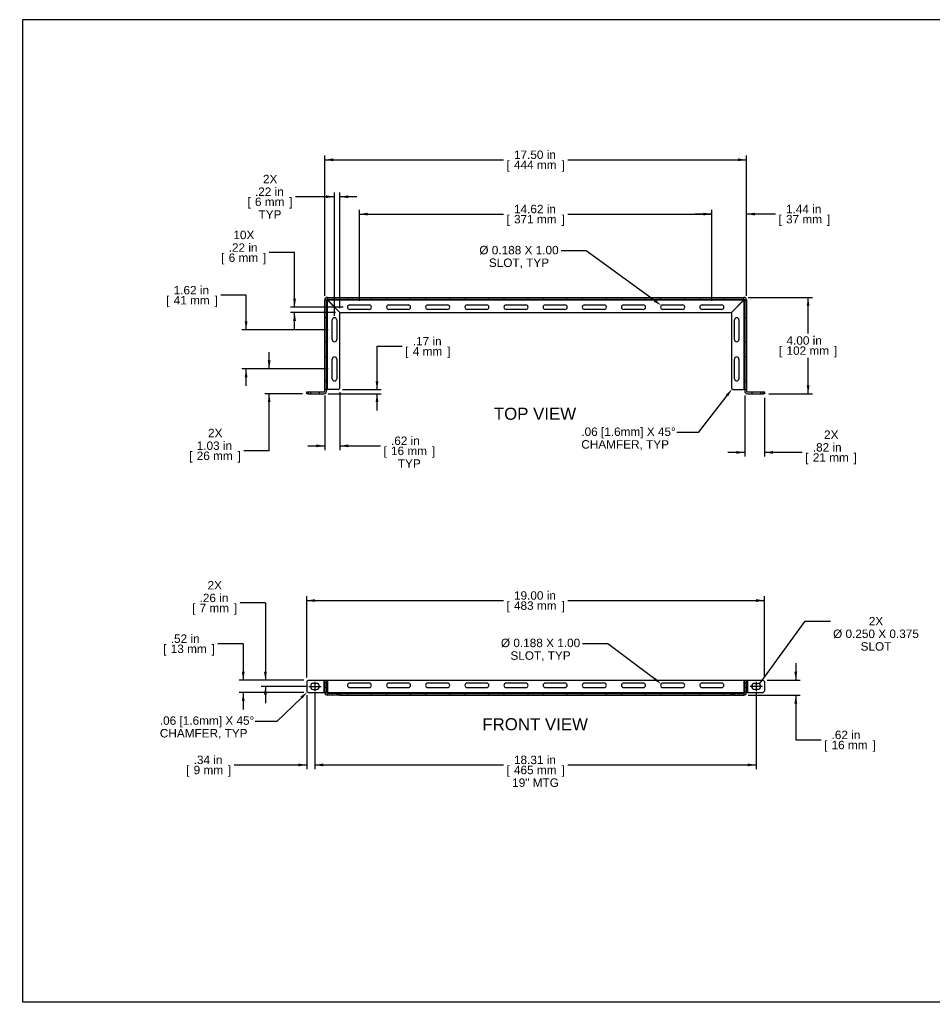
# Model space of a CAD drawing. Header units: inches. Extents: x 0 to 69.5, y 0 to 40.9.
# Tile 1 of 2: x 0 to 37.9, y 0 to 40.9. Entities that reach past the tile are written whole.
import ezdxf
from ezdxf import colors
from ezdxf.entities.mleader import LeaderData, LeaderLine
from ezdxf.enums import TextEntityAlignment as Align
from ezdxf.lldxf.tags import DXFTag
from ezdxf.math import Vec2, Vec3

# ---------------------------------------------------------------- set-up
doc = ezdxf.new("R2010")
doc.units = ezdxf.units.IN
doc.header["$MEASUREMENT"] = 0
doc.layers.add('COM57141-4', color=7, linetype='Continuous')
doc.layers.add('Default', color=7, linetype='Continuous')
doc.styles.add('SEACAD_Arial', font='arial.ttf')
tags = doc.linetypes.add('CENTER2', pattern=[1.125, 0.75, -0.125, 0.125, -0.125]).pattern_tags.tags
tags[10:11] = [DXFTag(74, 4), DXFTag(75, 0), DXFTag(340, '0'), DXFTag(46, 0.0), DXFTag(50, 0.0), DXFTag(44, 0.0), DXFTag(45, 0.0)]
tags[8:9] = [DXFTag(74, 4), DXFTag(75, 0), DXFTag(340, '0'), DXFTag(46, 0.0), DXFTag(50, 0.0), DXFTag(44, 0.0), DXFTag(45, 0.0)]
tags[6:7] = [DXFTag(74, 4), DXFTag(75, 0), DXFTag(340, '0'), DXFTag(46, 0.0), DXFTag(50, 0.0), DXFTag(44, 0.0), DXFTag(45, 0.0)]
tags[4:5] = [DXFTag(74, 4), DXFTag(75, 0), DXFTag(340, '0'), DXFTag(46, 0.0), DXFTag(50, 0.0), DXFTag(44, 0.0), DXFTag(45, 0.0)]
tags = doc.linetypes.add('HIDDEN2', pattern=[0.1875, 0.125, -0.0625]).pattern_tags.tags
tags[6:7] = [DXFTag(74, 4), DXFTag(75, 0), DXFTag(340, '0'), DXFTag(46, 0.0), DXFTag(50, 0.0), DXFTag(44, 0.0), DXFTag(45, 0.0)]
tags[4:5] = [DXFTag(74, 4), DXFTag(75, 0), DXFTag(340, '0'), DXFTag(46, 0.0), DXFTag(50, 0.0), DXFTag(44, 0.0), DXFTag(45, 0.0)]
doc.dimstyles.new('WEB', dxfattribs={"dimtxt": 0.35, "dimasz": 0.35, "dimexe": 0.175, "dimexo": 0.175, "dimgap": 0.0875, "dimtad": 0, "dimtih": 1, "dimtoh": 1, "dimzin": 4, "dimdsep": 46, "dimtxsty": 'SEACAD_Arial', "dimblk1": '_SE_FILLED', "dimblk2": '_SE_FILLED', "dimsah": 1, "dimcen": 0.175, "dimadec": 0, "dimazin": 0, "dimtfac": 0.8, "dimtdec": 0, "dimtofl": 0, "dimtmove": 0, "dimatfit": 3, "dimfxl": 1, "dimtolj": 1, "dimtzin": 4, "dimarcsym": 0})

# ---------------------------------------------------------------- blocks, each defined once
blk = doc.blocks.new('SEANNOT_GROUP1')
at = {"layer": 'Default', "color": 7, "linetype": 'CENTER2'}
blk.add_line((12.253, 13.394), (12.253, 13.006), dxfattribs=at)
blk = doc.blocks.new('SEANNOT_GROUP2')
at = {"layer": 'Default', "color": 7, "linetype": 'CENTER2'}
blk.add_line((11.996, 13.2), (12.509, 13.2), dxfattribs=at)
blk = doc.blocks.new('SEANNOT_GROUP3')
at = {"layer": 'Default', "color": 7, "linetype": 'CENTER2'}
blk.add_line((30.565, 13.394), (30.565, 13.006), dxfattribs=at)
blk = doc.blocks.new('SEANNOT_GROUP4')
at = {"layer": 'Default', "color": 7, "linetype": 'CENTER2'}
blk.add_line((30.822, 13.2), (30.309, 13.2), dxfattribs=at)
blk = doc.blocks.new('_SE_FILLED')
at = {"color": 0}
blk.add_line((0, 0), (-1, 0), dxfattribs=at)
blk.add_solid([(0, 0), (-1, -0.1665), (-1, 0.1665), (0, 0)], dxfattribs=at)
blk = doc.blocks.new('SE')
at = {"layer": 'COM57141-4', "color": 7, "linetype": 'Continuous'}
for p, q in [((12.659, 25.456), (12.659, 29.24)), ((12.731, 25.456), (12.731, 29.24)), ((12.731, 29.239), (12.766, 29.239)), ((12.766, 29.239), (12.767, 29.239)), ((12.767, 29.348), (30.051, 29.348)), ((12.767, 29.276), (30.051, 29.276)), ((12.767, 29.239), (13.284, 28.722)), ((12.767, 25.518), (12.767, 29.239)), ((12.768, 29.241), (12.768, 29.276)), ((12.768, 29.241), (12.768, 29.24)), ((12.768, 29.24), (30.05, 29.24)), ((13.285, 28.723), (12.768, 29.24)), ((13.69, 29.035), (14.503, 29.035)), ((15.315, 29.035), (16.128, 29.035)), ((16.94, 29.035), (17.753, 29.035)), ((18.565, 29.035), (19.378, 29.035)), ((20.19, 29.035), (21.003, 29.035)), ((21.815, 29.035), (22.628, 29.035)), ((23.44, 29.035), (24.253, 29.035)), ((25.065, 29.035), (25.878, 29.035)), ((26.69, 29.035), (27.503, 29.035)), ((28.315, 29.035), (29.128, 29.035)), ((30.05, 29.24), (29.533, 28.723)), ((29.534, 28.722), (30.051, 29.239)), ((30.05, 29.241), (30.05, 29.276)), ((30.05, 29.241), (30.05, 29.24)), ((30.052, 29.239), (30.051, 29.239)), ((30.051, 29.239), (30.051, 25.518)), ((30.087, 29.239), (30.052, 29.239)), ((30.087, 29.24), (30.087, 25.456)), ((30.159, 29.24), (30.159, 25.456)), ((13.284, 25.581), (13.284, 28.722)), ((13.285, 28.723), (29.533, 28.723)), ((14.503, 28.848), (13.69, 28.848)), ((16.128, 28.848), (15.315, 28.848)), ((17.753, 28.848), (16.94, 28.848)), ((19.378, 28.848), (18.565, 28.848)), ((21.003, 28.848), (20.19, 28.848)), ((22.628, 28.848), (21.815, 28.848)), ((24.253, 28.848), (23.44, 28.848)), ((25.878, 28.848), (25.065, 28.848)), ((27.503, 28.848), (26.69, 28.848)), ((29.128, 28.848), (28.315, 28.848)), ((29.534, 28.722), (29.534, 25.581)), ((12.971, 27.598), (12.971, 28.41)), ((13.159, 28.41), (13.159, 27.598)), ((29.659, 27.598), (29.659, 28.41)), ((29.846, 28.41), (29.846, 27.598)), ((12.971, 25.973), (12.971, 26.785)), ((13.159, 26.785), (13.159, 25.973)), ((29.659, 25.973), (29.659, 26.785)), ((29.846, 26.785), (29.846, 25.973)), ((11.909, 25.42), (11.971, 25.42)), ((11.909, 25.348), (11.909, 25.42)), ((11.971, 25.348), (11.909, 25.348)), ((11.971, 25.42), (12.623, 25.42)), ((11.971, 25.42), (11.971, 25.348)), ((11.971, 25.348), (12.623, 25.348)), ((12.731, 25.518), (12.767, 25.518)), ((13.221, 25.518), (12.767, 25.518)), ((13.221, 25.518), (13.284, 25.581)), ((29.534, 25.581), (29.596, 25.518)), ((29.596, 25.518), (30.051, 25.518)), ((30.087, 25.518), (30.051, 25.518)), ((30.195, 25.42), (30.846, 25.42)), ((30.195, 25.348), (30.846, 25.348)), ((30.846, 25.42), (30.909, 25.42)), ((30.846, 25.348), (30.846, 25.42)), ((30.909, 25.348), (30.846, 25.348)), ((30.909, 25.42), (30.909, 25.348))]:
    blk.add_line(p, q, dxfattribs=at)
at = {"layer": 'COM57141-4', "color": 7, "linetype": 'HIDDEN2'}
for p, q in [((12.731, 29.239), (12.659, 29.239)), ((12.763, 29.239), (12.767, 29.239)), ((12.766, 29.239), (12.767, 29.239)), ((12.768, 29.276), (12.768, 29.348)), ((12.768, 29.241), (12.768, 29.24)), ((12.768, 29.24), (12.768, 29.241)), ((13.596, 29.348), (13.596, 29.276)), ((14.596, 29.276), (14.596, 29.348)), ((15.221, 29.348), (15.221, 29.276)), ((16.221, 29.276), (16.221, 29.348)), ((16.846, 29.348), (16.846, 29.276)), ((17.846, 29.276), (17.846, 29.348)), ((18.471, 29.348), (18.471, 29.276)), ((19.471, 29.276), (19.471, 29.348)), ((20.096, 29.348), (20.096, 29.276)), ((21.096, 29.276), (21.096, 29.348)), ((21.721, 29.348), (21.721, 29.276)), ((22.721, 29.276), (22.721, 29.348)), ((23.346, 29.348), (23.346, 29.276)), ((24.346, 29.276), (24.346, 29.348)), ((24.971, 29.348), (24.971, 29.276)), ((25.971, 29.276), (25.971, 29.348)), ((26.596, 29.348), (26.596, 29.276)), ((27.596, 29.276), (27.596, 29.348)), ((28.221, 29.348), (28.221, 29.276)), ((29.221, 29.276), (29.221, 29.348)), ((30.05, 29.276), (30.05, 29.348)), ((30.05, 29.243), (30.05, 29.24)), ((30.05, 29.241), (30.05, 29.24)), ((30.052, 29.239), (30.051, 29.239)), ((30.051, 29.239), (30.052, 29.239)), ((30.087, 29.239), (30.159, 29.239)), ((12.731, 28.504), (12.659, 28.504)), ((30.159, 28.504), (30.087, 28.504)), ((12.659, 27.504), (12.731, 27.504)), ((30.087, 27.504), (30.159, 27.504)), ((12.731, 26.879), (12.659, 26.879)), ((30.159, 26.879), (30.087, 26.879)), ((12.659, 25.879), (12.731, 25.879)), ((30.087, 25.879), (30.159, 25.879)), ((12.065, 25.42), (12.065, 25.348)), ((12.44, 25.348), (12.44, 25.42)), ((12.731, 25.518), (12.659, 25.518)), ((30.087, 25.518), (30.159, 25.518)), ((30.378, 25.42), (30.378, 25.348)), ((30.753, 25.348), (30.753, 25.42))]:
    blk.add_line(p, q, dxfattribs=at)
at = {"layer": 'COM57141-4', "color": 7, "linetype": 'Continuous'}
for centre, radius, start, end in [((12.767, 29.24), 0.108, 90, 180), ((12.767, 29.24), 0.036, 90, 180), ((13.69, 28.942), 0.0938, 90, 270), ((14.503, 28.942), 0.0938, 270, 90), ((15.315, 28.942), 0.0938, 90, 270), ((16.128, 28.942), 0.0938, 270, 90), ((16.94, 28.942), 0.0937, 90, 270), ((17.753, 28.942), 0.0938, 270, 90), ((18.565, 28.942), 0.0937, 90, 270), ((19.378, 28.942), 0.0938, 270, 90), ((20.19, 28.942), 0.0938, 90, 270), ((21.003, 28.942), 0.0937, 270, 90), ((21.815, 28.942), 0.0938, 90, 270), ((22.628, 28.942), 0.0938, 270, 90), ((23.44, 28.942), 0.0938, 90, 270), ((24.253, 28.942), 0.0938, 270, 90), ((25.065, 28.942), 0.0938, 90, 270), ((25.878, 28.942), 0.0938, 270, 90), ((26.69, 28.942), 0.0938, 90, 270), ((27.503, 28.942), 0.0938, 270, 90), ((28.315, 28.942), 0.0938, 90, 270), ((29.128, 28.942), 0.0938, 270, 90), ((30.051, 29.24), 0.108, 0, 90), ((30.051, 29.24), 0.036, 0, 90), ((13.065, 28.41), 0.0938, 0, 180), ((29.753, 28.41), 0.0938, 0, 180), ((13.065, 27.598), 0.0938, 180, 0), ((29.753, 27.598), 0.0938, 180, 0), ((13.065, 26.785), 0.0938, 0, 180), ((29.753, 26.785), 0.0938, 0, 180), ((13.065, 25.973), 0.0938, 180, 0), ((29.753, 25.973), 0.0938, 180, 0), ((12.623, 25.456), 0.036, 270, 0), ((12.623, 25.456), 0.108, 270, 0), ((30.195, 25.456), 0.108, 180, 270), ((30.195, 25.456), 0.036, 180, 270)]:
    blk.add_arc(centre, radius, start, end, dxfattribs=at)
blk = doc.blocks.new('SE1')
at = {"layer": 'COM57141-4', "color": 7, "linetype": 'Continuous'}
for p, q in [((11.971, 13.458), (11.909, 13.396)), ((11.909, 13.396), (11.909, 13.004)), ((11.971, 13.458), (12.623, 13.458)), ((12.315, 13.325), (12.19, 13.325)), ((12.623, 13.458), (12.623, 12.941)), ((12.623, 13.458), (12.731, 13.458)), ((12.731, 13.458), (12.767, 13.458)), ((12.731, 13.458), (12.731, 12.941)), ((12.767, 13.458), (30.051, 13.458)), ((12.767, 13.458), (12.767, 12.941)), ((14.503, 13.333), (13.69, 13.333)), ((13.69, 13.146), (14.503, 13.146)), ((16.128, 13.333), (15.315, 13.333)), ((15.315, 13.146), (16.128, 13.146)), ((17.753, 13.333), (16.94, 13.333)), ((16.94, 13.146), (17.753, 13.146)), ((19.378, 13.333), (18.565, 13.333)), ((18.565, 13.146), (19.378, 13.146)), ((21.003, 13.333), (20.19, 13.333)), ((20.19, 13.146), (21.003, 13.146)), ((22.628, 13.333), (21.815, 13.333)), ((21.815, 13.146), (22.628, 13.146)), ((24.253, 13.333), (23.44, 13.333)), ((23.44, 13.146), (24.253, 13.146)), ((25.878, 13.333), (25.065, 13.333)), ((25.065, 13.146), (25.878, 13.146)), ((27.503, 13.333), (26.69, 13.333)), ((26.69, 13.146), (27.503, 13.146)), ((29.128, 13.333), (28.315, 13.333)), ((28.315, 13.146), (29.128, 13.146)), ((30.051, 13.458), (30.051, 12.941)), ((30.051, 13.458), (30.087, 13.458)), ((30.087, 13.458), (30.087, 12.941)), ((30.087, 13.458), (30.195, 13.458)), ((30.195, 13.458), (30.846, 13.458)), ((30.195, 13.458), (30.195, 12.941)), ((30.503, 13.325), (30.628, 13.325)), ((30.909, 13.396), (30.846, 13.458)), ((30.909, 13.396), (30.909, 13.004)), ((11.909, 13.004), (11.971, 12.941)), ((11.971, 12.941), (12.623, 12.941)), ((12.19, 13.075), (12.315, 13.075)), ((12.731, 12.941), (12.623, 12.941)), ((12.767, 12.941), (12.731, 12.941)), ((12.767, 12.941), (12.768, 12.941)), ((13.221, 12.905), (12.767, 12.905)), ((13.221, 12.833), (12.767, 12.833)), ((12.768, 12.906), (12.768, 12.941)), ((12.768, 12.941), (30.05, 12.941)), ((12.768, 12.906), (12.768, 12.905)), ((12.768, 12.906), (12.768, 12.905)), ((13.221, 12.833), (13.221, 12.905)), ((13.221, 12.905), (13.284, 12.905)), ((13.284, 12.833), (13.221, 12.833)), ((13.285, 12.905), (13.284, 12.905)), ((13.284, 12.905), (13.284, 12.833)), ((13.285, 12.833), (13.284, 12.833)), ((13.285, 12.905), (29.533, 12.905)), ((13.285, 12.833), (13.285, 12.905)), ((13.285, 12.833), (29.533, 12.833)), ((29.533, 12.833), (29.533, 12.905)), ((29.534, 12.905), (29.533, 12.905)), ((29.534, 12.833), (29.533, 12.833)), ((29.534, 12.833), (29.534, 12.905)), ((29.534, 12.905), (29.596, 12.905)), ((29.596, 12.833), (29.534, 12.833)), ((29.596, 12.905), (30.051, 12.905)), ((29.596, 12.905), (29.596, 12.833)), ((29.596, 12.833), (30.051, 12.833)), ((30.05, 12.941), (30.051, 12.941)), ((30.05, 12.906), (30.05, 12.941)), ((30.05, 12.906), (30.05, 12.905)), ((30.05, 12.906), (30.05, 12.905)), ((30.087, 12.941), (30.051, 12.941)), ((30.195, 12.941), (30.087, 12.941)), ((30.195, 12.941), (30.846, 12.941)), ((30.628, 13.075), (30.503, 13.075)), ((30.846, 12.941), (30.909, 13.004))]:
    blk.add_line(p, q, dxfattribs=at)
at = {"layer": 'COM57141-4', "color": 7, "linetype": 'HIDDEN2'}
for p, q in [((12.659, 13.458), (12.659, 12.941)), ((12.731, 13.333), (12.659, 13.333)), ((12.731, 13.146), (12.659, 13.146)), ((30.087, 13.333), (30.159, 13.333)), ((30.087, 13.146), (30.159, 13.146)), ((30.159, 13.458), (30.159, 12.941)), ((12.766, 12.906), (12.763, 12.834)), ((12.767, 12.905), (12.767, 12.833)), ((12.768, 12.905), (12.768, 12.834)), ((12.768, 12.905), (12.768, 12.833)), ((12.768, 12.834), (12.768, 12.833)), ((12.971, 12.905), (12.971, 12.833)), ((13.159, 12.905), (13.159, 12.833)), ((13.596, 12.905), (13.596, 12.833)), ((14.596, 12.833), (14.596, 12.905)), ((15.221, 12.905), (15.221, 12.833)), ((16.221, 12.833), (16.221, 12.905)), ((16.846, 12.905), (16.846, 12.833)), ((17.846, 12.833), (17.846, 12.905)), ((18.471, 12.905), (18.471, 12.833)), ((19.471, 12.833), (19.471, 12.905)), ((20.096, 12.905), (20.096, 12.833)), ((21.096, 12.833), (21.096, 12.905)), ((21.721, 12.905), (21.721, 12.833)), ((22.721, 12.833), (22.721, 12.905)), ((23.346, 12.905), (23.346, 12.833)), ((24.346, 12.833), (24.346, 12.905)), ((24.971, 12.905), (24.971, 12.833)), ((25.971, 12.833), (25.971, 12.905)), ((26.596, 12.905), (26.596, 12.833)), ((27.596, 12.833), (27.596, 12.905)), ((28.221, 12.905), (28.221, 12.833)), ((29.221, 12.833), (29.221, 12.905)), ((29.659, 12.905), (29.659, 12.833)), ((29.846, 12.905), (29.846, 12.833)), ((30.05, 12.905), (30.05, 12.834)), ((30.05, 12.905), (30.05, 12.833)), ((30.05, 12.834), (30.05, 12.833)), ((30.051, 12.905), (30.051, 12.833)), ((30.052, 12.906), (30.055, 12.834))]:
    blk.add_line(p, q, dxfattribs=at)
at = {"layer": 'COM57141-4', "color": 7, "linetype": 'Continuous'}
for centre, radius, start, end in [((12.19, 13.2), 0.125, 90, 270), ((12.315, 13.2), 0.125, 270, 90), ((13.69, 13.24), 0.0938, 90, 270), ((14.503, 13.24), 0.0937, 270, 90), ((15.315, 13.24), 0.0938, 90, 270), ((16.128, 13.24), 0.0937, 270, 90), ((16.94, 13.24), 0.0938, 90, 270), ((17.753, 13.24), 0.0937, 270, 90), ((18.565, 13.24), 0.0937, 90, 270), ((19.378, 13.24), 0.0938, 270, 90), ((20.19, 13.24), 0.0938, 90, 270), ((21.003, 13.24), 0.0938, 270, 90), ((21.815, 13.24), 0.0938, 90, 270), ((22.628, 13.24), 0.0937, 270, 90), ((23.44, 13.24), 0.0938, 90, 270), ((24.253, 13.24), 0.0937, 270, 90), ((25.065, 13.24), 0.0938, 90, 270), ((25.878, 13.24), 0.0937, 270, 90), ((26.69, 13.24), 0.0937, 90, 270), ((27.503, 13.24), 0.0938, 270, 90), ((28.315, 13.24), 0.0938, 90, 270), ((29.128, 13.24), 0.0938, 270, 90), ((30.503, 13.2), 0.125, 90, 270), ((30.628, 13.2), 0.125, 270, 90), ((12.767, 12.941), 0.108, 180, 270), ((12.767, 12.941), 0.036, 180, 270), ((30.051, 12.941), 0.036, 270, 0), ((30.051, 12.941), 0.108, 270, 360)]:
    blk.add_arc(centre, radius, start, end, dxfattribs=at)
blk = doc.blocks.new('DMBLK33')
at = {"layer": 'Default', "linetype": 'Continuous', "transparency": 16777216}
for points in [[(29.737, 22.854), (30.087, 22.912), (29.737, 22.97)], [(31.259, 22.854), (31.259, 22.97), (30.909, 22.912)]]:
    blk.add_hatch(color=7, dxfattribs=at).paths.add_polyline_path(points)
at = {"layer": 'Default', "color": 7, "linetype": 'Continuous', "transparency": 16777216}
for p, q in [((30.087, 25.281), (30.087, 22.737)), ((30.909, 25.173), (30.909, 22.737)), ((30.087, 22.912), (29.387, 22.912)), ((32.476, 22.912), (30.909, 22.912))]:
    blk.add_line(p, q, dxfattribs=at)
at = {"layer": 'Default', "color": 7, "linetype": 'Continuous', "transparency": 16777216, "style": 'SEACAD_Arial'}
for s, p in [('2X', (33.379, 23.822)), ('.82 in', (32.911, 23.297)), ('[', (32.599, 22.877)), (']', (34.607, 22.877)), ('21 mm', (32.911, 22.877))]:
    blk.add_text(s, height=0.35, dxfattribs=at).set_placement(p, align=Align.TOP_LEFT)
blk = doc.blocks.new('DMBLK35')
at = {"layer": 'Default', "linetype": 'Continuous', "transparency": 16777216}
for points in [[(32.264, 13.808), (32.147, 13.808), (32.206, 13.458)], [(32.264, 12.483), (32.206, 12.833), (32.147, 12.483)]]:
    blk.add_hatch(color=7, dxfattribs=at).paths.add_polyline_path(points)
at = {"layer": 'Default', "color": 7, "linetype": 'Continuous', "transparency": 16777216}
for p, q in [((32.206, 14.158), (32.206, 13.458)), ((31.021, 13.458), (32.381, 13.458)), ((30.226, 12.833), (32.381, 12.833)), ((32.206, 12.833), (32.206, 10.975)), ((32.206, 10.975), (33.256, 10.975))]:
    blk.add_line(p, q, dxfattribs=at)
at = {"layer": 'Default', "color": 7, "linetype": 'Continuous', "transparency": 16777216, "style": 'SEACAD_Arial'}
for s, p in [('.62 in', (33.69, 11.36)), ('[', (33.378, 10.94)), ('16 mm', (33.69, 10.94)), (']', (35.387, 10.94))]:
    blk.add_text(s, height=0.35, dxfattribs=at).set_placement(p, align=Align.TOP_LEFT)
blk = doc.blocks.new('DMBLK36')
at = {"layer": 'Default', "linetype": 'Continuous', "transparency": 16777216}
for points in [[(12.309, 23.126), (12.659, 23.185), (12.309, 23.243)], [(13.634, 23.126), (13.634, 23.243), (13.284, 23.185)]]:
    blk.add_hatch(color=7, dxfattribs=at).paths.add_polyline_path(points)
at = {"layer": 'Default', "color": 7, "linetype": 'Continuous', "transparency": 16777216}
for p, q in [((13.284, 25.406), (13.284, 23.01)), ((12.659, 25.281), (12.659, 23.01)), ((11.959, 23.185), (12.659, 23.185)), ((13.284, 23.185), (14.972, 23.185))]:
    blk.add_line(p, q, dxfattribs=at)
at = {"layer": 'Default', "color": 7, "linetype": 'Continuous', "transparency": 16777216, "style": 'SEACAD_Arial'}
for s, p in [('.62 in', (15.407, 23.57)), ('[', (15.095, 23.15)), ('16 mm', (15.407, 23.15)), (']', (17.104, 23.15)), ('TYP', (15.692, 22.625))]:
    blk.add_text(s, height=0.35, dxfattribs=at).set_placement(p, align=Align.TOP_LEFT)
blk = doc.blocks.new('DMBLK37')
at = {"layer": 'Default', "linetype": 'Continuous', "transparency": 16777216}
for points in [[(12.715, 33.584), (12.715, 33.467), (13.065, 33.525)], [(13.634, 33.584), (13.284, 33.525), (13.634, 33.467)]]:
    blk.add_hatch(color=7, dxfattribs=at).paths.add_polyline_path(points)
at = {"layer": 'Default', "color": 7, "linetype": 'Continuous', "transparency": 16777216}
for p, q in [((13.065, 33.525), (11.445, 33.525)), ((13.065, 28.585), (13.065, 33.7)), ((13.284, 28.897), (13.284, 33.7)), ((13.984, 33.525), (13.284, 33.525))]:
    blk.add_line(p, q, dxfattribs=at)
at = {"layer": 'Default', "color": 7, "linetype": 'Continuous', "transparency": 16777216, "style": 'SEACAD_Arial'}
for s, p in [('2X', (10.094, 34.435)), ('.22 in', (9.763, 33.91)), ('[', (9.451, 33.49)), (']', (11.186, 33.49)), ('6 mm', (9.763, 33.49)), ('TYP', (9.911, 32.965))]:
    blk.add_text(s, height=0.35, dxfattribs=at).set_placement(p, align=Align.TOP_LEFT)
blk = doc.blocks.new('DMBLK38')
at = {"layer": 'Default', "linetype": 'Continuous', "transparency": 16777216}
for points in [[(11.347, 29.292), (11.406, 28.942), (11.464, 29.292)], [(11.347, 28.373), (11.464, 28.373), (11.406, 28.723)]]:
    blk.add_hatch(color=7, dxfattribs=at).paths.add_polyline_path(points)
at = {"layer": 'Default', "color": 7, "linetype": 'Continuous', "transparency": 16777216}
for p, q in [((11.406, 31.206), (10.356, 31.206)), ((11.406, 28.942), (11.406, 31.206)), ((13.421, 28.942), (11.231, 28.942)), ((13.11, 28.723), (11.231, 28.723)), ((11.406, 28.023), (11.406, 28.723))]:
    blk.add_line(p, q, dxfattribs=at)
at = {"layer": 'Default', "color": 7, "linetype": 'Continuous', "transparency": 16777216, "style": 'SEACAD_Arial'}
for s, p in [('10X', (8.867, 32.116)), ('.22 in', (8.673, 31.591)), ('[', (8.361, 31.171)), ('6 mm', (8.673, 31.171)), (']', (10.096, 31.171))]:
    blk.add_text(s, height=0.35, dxfattribs=at).set_placement(p, align=Align.TOP_LEFT)
blk = doc.blocks.new('DMBLK39')
at = {"layer": 'Default', "linetype": 'Continuous', "transparency": 16777216}
for points in [[(10.138, 13.808), (10.196, 13.458), (10.255, 13.808)], [(10.138, 12.85), (10.255, 12.85), (10.196, 13.2)]]:
    blk.add_hatch(color=7, dxfattribs=at).paths.add_polyline_path(points)
at = {"layer": 'Default', "color": 7, "linetype": 'Continuous', "transparency": 16777216}
for p, q in [((10.196, 16.661), (9.146, 16.661)), ((10.196, 16.661), (10.196, 13.458)), ((11.796, 13.458), (10.021, 13.458)), ((11.89, 13.2), (10.021, 13.2)), ((10.196, 13.2), (10.196, 12.5))]:
    blk.add_line(p, q, dxfattribs=at)
at = {"layer": 'Default', "color": 7, "linetype": 'Continuous', "transparency": 16777216, "style": 'SEACAD_Arial'}
for s, p in [('2X', (7.795, 17.571)), ('.26 in', (7.464, 17.046)), ('[', (7.152, 16.626)), ('7 mm', (7.464, 16.626)), (']', (8.887, 16.626))]:
    blk.add_text(s, height=0.35, dxfattribs=at).set_placement(p, align=Align.TOP_LEFT)
blk = doc.blocks.new('DMBLK40')
at = {"layer": 'Default', "linetype": 'Continuous', "transparency": 16777216}
for points in [[(11.559, 9.88), (11.909, 9.938), (11.559, 9.997)], [(12.603, 9.88), (12.603, 9.997), (12.253, 9.938)]]:
    blk.add_hatch(color=7, dxfattribs=at).paths.add_polyline_path(points)
at = {"layer": 'Default', "color": 7, "linetype": 'Continuous', "transparency": 16777216}
for p, q in [((11.909, 12.829), (11.909, 9.763)), ((12.253, 12.917), (12.253, 9.763)), ((8.901, 9.938), (11.909, 9.938)), ((12.253, 9.938), (12.953, 9.938))]:
    blk.add_line(p, q, dxfattribs=at)
at = {"layer": 'Default', "color": 7, "linetype": 'Continuous', "transparency": 16777216, "style": 'SEACAD_Arial'}
for s, p in [('.34 in', (7.218, 10.323)), ('[', (6.906, 9.903)), ('9 mm', (7.218, 9.903)), (']', (8.641, 9.903))]:
    blk.add_text(s, height=0.35, dxfattribs=at).set_placement(p, align=Align.TOP_LEFT)
blk = doc.blocks.new('DMBLK41')
at = {"layer": 'Default', "linetype": 'Continuous', "transparency": 16777216}
for points in [[(12.603, 9.88), (12.603, 9.997), (12.253, 9.938)], [(30.215, 9.88), (30.565, 9.938), (30.215, 9.997)]]:
    blk.add_hatch(color=7, dxfattribs=at).paths.add_polyline_path(points)
at = {"layer": 'Default', "color": 7, "linetype": 'Continuous', "transparency": 16777216}
for p, q in [((12.253, 12.917), (12.253, 9.763)), ((30.565, 12.9), (30.565, 9.763)), ((12.253, 9.938), (20.077, 9.938)), ((22.741, 9.938), (30.565, 9.938))]:
    blk.add_line(p, q, dxfattribs=at)
at = {"layer": 'Default', "color": 7, "linetype": 'Continuous', "transparency": 16777216, "style": 'SEACAD_Arial'}
for s, p in [('18.31 in', (20.511, 10.323)), ('[', (20.199, 9.903)), ('465 mm', (20.511, 9.903)), (']', (22.482, 9.903)), ('19" MTG', (20.435, 9.378))]:
    blk.add_text(s, height=0.35, dxfattribs=at).set_placement(p, align=Align.TOP_LEFT)
blk = doc.blocks.new('DMBLK42')
at = {"layer": 'Default', "linetype": 'Continuous', "transparency": 16777216}
for points in [[(12.259, 16.82), (11.909, 16.762), (12.259, 16.703)], [(30.559, 16.82), (30.559, 16.703), (30.909, 16.762)]]:
    blk.add_hatch(color=7, dxfattribs=at).paths.add_polyline_path(points)
at = {"layer": 'Default', "color": 7, "linetype": 'Continuous', "transparency": 16777216}
for p, q in [((11.909, 13.571), (11.909, 16.937)), ((11.909, 16.762), (20.077, 16.762)), ((22.741, 16.762), (30.909, 16.762)), ((30.909, 13.571), (30.909, 16.937))]:
    blk.add_line(p, q, dxfattribs=at)
at = {"layer": 'Default', "color": 7, "linetype": 'Continuous', "transparency": 16777216, "style": 'SEACAD_Arial'}
for s, p in [('19.00 in', (20.511, 17.147)), ('[', (20.199, 16.727)), ('483 mm', (20.511, 16.727)), (']', (22.482, 16.727))]:
    blk.add_text(s, height=0.35, dxfattribs=at).set_placement(p, align=Align.TOP_LEFT)
blk = doc.blocks.new('DMBLK43')
at = {"layer": 'Default', "linetype": 'Continuous', "transparency": 16777216}
for points in [[(14.886, 25.868), (14.769, 25.868), (14.827, 25.518)], [(14.886, 24.998), (14.827, 25.348), (14.769, 24.998)]]:
    blk.add_hatch(color=7, dxfattribs=at).paths.add_polyline_path(points)
at = {"layer": 'Default', "color": 7, "linetype": 'Continuous', "transparency": 16777216}
for p, q in [((14.827, 27.319), (15.877, 27.319)), ((14.827, 25.518), (14.827, 27.319)), ((12.798, 25.348), (15.002, 25.348)), ((13.396, 25.518), (15.002, 25.518)), ((14.827, 24.648), (14.827, 25.348))]:
    blk.add_line(p, q, dxfattribs=at)
at = {"layer": 'Default', "color": 7, "linetype": 'Continuous', "transparency": 16777216, "style": 'SEACAD_Arial'}
for s, p in [('.17 in', (16.312, 27.704)), ('[', (16, 27.284)), ('4 mm', (16.312, 27.284)), (']', (17.735, 27.284))]:
    blk.add_text(s, height=0.35, dxfattribs=at).set_placement(p, align=Align.TOP_LEFT)
blk = doc.blocks.new('DMBLK44')
at = {"layer": 'Default', "linetype": 'Continuous', "transparency": 16777216}
for points in [[(10.294, 26.729), (10.352, 26.379), (10.41, 26.729)], [(10.294, 24.998), (10.41, 24.998), (10.352, 25.348)]]:
    blk.add_hatch(color=7, dxfattribs=at).paths.add_polyline_path(points)
at = {"layer": 'Default', "color": 7, "linetype": 'Continuous', "transparency": 16777216}
for p, q in [((10.352, 26.379), (10.352, 27.079)), ((12.796, 26.379), (10.177, 26.379)), ((11.734, 25.348), (10.177, 25.348)), ((10.352, 22.982), (10.352, 25.348)), ((10.352, 22.982), (9.302, 22.982))]:
    blk.add_line(p, q, dxfattribs=at)
at = {"layer": 'Default', "color": 7, "linetype": 'Continuous', "transparency": 16777216, "style": 'SEACAD_Arial'}
for s, p in [('2X', (7.814, 23.892)), ('1.03 in', (7.346, 23.367)), ('[', (7.034, 22.947)), ('26 mm', (7.346, 22.947)), (']', (9.042, 22.947))]:
    blk.add_text(s, height=0.35, dxfattribs=at).set_placement(p, align=Align.TOP_LEFT)
blk = doc.blocks.new('DMBLK45')
at = {"layer": 'Default', "linetype": 'Continuous', "transparency": 16777216}
for points in [[(28.371, 32.863), (28.371, 32.747), (28.721, 32.805)], [(30.509, 32.863), (30.159, 32.805), (30.509, 32.747)]]:
    blk.add_hatch(color=7, dxfattribs=at).paths.add_polyline_path(points)
at = {"layer": 'Default', "color": 7, "linetype": 'Continuous', "transparency": 16777216}
for p, q in [((28.721, 32.805), (28.021, 32.805)), ((28.721, 29.21), (28.721, 32.98)), ((30.159, 29.415), (30.159, 32.98)), ((31.364, 32.805), (30.159, 32.805))]:
    blk.add_line(p, q, dxfattribs=at)
at = {"layer": 'Default', "color": 7, "linetype": 'Continuous', "transparency": 16777216, "style": 'SEACAD_Arial'}
for s, p in [('1.44 in', (31.799, 33.19)), ('[', (31.487, 32.77)), ('37 mm', (31.799, 32.77)), (']', (33.495, 32.77))]:
    blk.add_text(s, height=0.35, dxfattribs=at).set_placement(p, align=Align.TOP_LEFT)
blk = doc.blocks.new('DMBLK46')
at = {"layer": 'Default', "linetype": 'Continuous', "transparency": 16777216}
for points in [[(14.446, 32.863), (14.096, 32.805), (14.446, 32.747)], [(28.371, 32.863), (28.371, 32.747), (28.721, 32.805)]]:
    blk.add_hatch(color=7, dxfattribs=at).paths.add_polyline_path(points)
at = {"layer": 'Default', "color": 7, "linetype": 'Continuous', "transparency": 16777216}
for p, q in [((14.096, 29.21), (14.096, 32.98)), ((14.096, 32.805), (20.077, 32.805)), ((22.741, 32.805), (28.721, 32.805)), ((28.721, 29.21), (28.721, 32.98))]:
    blk.add_line(p, q, dxfattribs=at)
at = {"layer": 'Default', "color": 7, "linetype": 'Continuous', "transparency": 16777216, "style": 'SEACAD_Arial'}
for s, p in [('14.62 in', (20.511, 33.19)), ('[', (20.199, 32.77)), ('371 mm', (20.511, 32.77)), (']', (22.482, 32.77))]:
    blk.add_text(s, height=0.35, dxfattribs=at).set_placement(p, align=Align.TOP_LEFT)
blk = doc.blocks.new('DMBLK50')
at = {"layer": 'Default', "linetype": 'Continuous', "transparency": 16777216}
for points in [[(13.009, 35.118), (12.659, 35.06), (13.009, 35.002)], [(29.809, 35.118), (29.809, 35.002), (30.159, 35.06)]]:
    blk.add_hatch(color=7, dxfattribs=at).paths.add_polyline_path(points)
at = {"layer": 'Default', "color": 7, "linetype": 'Continuous', "transparency": 16777216}
for p, q in [((12.659, 29.415), (12.659, 35.235)), ((30.159, 29.415), (30.159, 35.235)), ((12.659, 35.06), (20.077, 35.06)), ((22.741, 35.06), (30.159, 35.06))]:
    blk.add_line(p, q, dxfattribs=at)
at = {"layer": 'Default', "color": 7, "linetype": 'Continuous', "transparency": 16777216, "style": 'SEACAD_Arial'}
for s, p in [('17.50 in', (20.511, 35.445)), ('[', (20.199, 35.025)), ('444 mm', (20.511, 35.025)), (']', (22.482, 35.025))]:
    blk.add_text(s, height=0.35, dxfattribs=at).set_placement(p, align=Align.TOP_LEFT)
blk = doc.blocks.new('DMBLK51')
at = {"layer": 'Default', "linetype": 'Continuous', "transparency": 16777216}
for points in [[(32.776, 28.998), (32.718, 29.348), (32.659, 28.998)], [(32.776, 25.698), (32.659, 25.698), (32.718, 25.348)]]:
    blk.add_hatch(color=7, dxfattribs=at).paths.add_polyline_path(points)
at = {"layer": 'Default', "color": 7, "linetype": 'Continuous', "transparency": 16777216}
for p, q in [((30.226, 29.348), (32.893, 29.348)), ((32.718, 27.855), (32.718, 29.348)), ((32.718, 25.348), (32.718, 26.84)), ((31.084, 25.348), (32.893, 25.348))]:
    blk.add_line(p, q, dxfattribs=at)
at = {"layer": 'Default', "color": 7, "linetype": 'Continuous', "transparency": 16777216, "style": 'SEACAD_Arial'}
for s, p in [('4.00 in', (31.82, 27.733)), ('[', (31.508, 27.313)), ('102 mm', (31.82, 27.313)), (']', (33.79, 27.313))]:
    blk.add_text(s, height=0.35, dxfattribs=at).set_placement(p, align=Align.TOP_LEFT)
blk = doc.blocks.new('DMBLK52')
at = {"layer": 'Default', "linetype": 'Continuous', "transparency": 16777216}
for points in [[(9.337, 28.354), (9.395, 28.004), (9.453, 28.354)], [(9.337, 26.029), (9.453, 26.029), (9.395, 26.379)]]:
    blk.add_hatch(color=7, dxfattribs=at).paths.add_polyline_path(points)
at = {"layer": 'Default', "color": 7, "linetype": 'Continuous', "transparency": 16777216}
for p, q in [((9.395, 29.438), (8.345, 29.438)), ((9.395, 28.004), (9.395, 29.438)), ((12.796, 28.004), (9.22, 28.004)), ((12.796, 26.379), (9.22, 26.379)), ((9.395, 25.679), (9.395, 26.379))]:
    blk.add_line(p, q, dxfattribs=at)
at = {"layer": 'Default', "color": 7, "linetype": 'Continuous', "transparency": 16777216, "style": 'SEACAD_Arial'}
for s, p in [('1.62 in', (6.389, 29.823)), ('[', (6.077, 29.403)), (']', (8.086, 29.403)), ('41 mm', (6.389, 29.403))]:
    blk.add_text(s, height=0.35, dxfattribs=at).set_placement(p, align=Align.TOP_LEFT)
blk = doc.blocks.new('DMBLK53')
at = {"layer": 'Default', "linetype": 'Continuous', "transparency": 16777216}
for points in [[(9.217, 13.808), (9.276, 13.458), (9.334, 13.808)], [(9.217, 12.591), (9.334, 12.591), (9.276, 12.941)]]:
    blk.add_hatch(color=7, dxfattribs=at).paths.add_polyline_path(points)
at = {"layer": 'Default', "color": 7, "linetype": 'Continuous', "transparency": 16777216}
for p, q in [((9.276, 14.969), (8.226, 14.969)), ((9.276, 14.969), (9.276, 13.458)), ((11.796, 13.458), (9.101, 13.458)), ((11.796, 12.941), (9.101, 12.941)), ((9.276, 12.941), (9.276, 12.241))]:
    blk.add_line(p, q, dxfattribs=at)
at = {"layer": 'Default', "color": 7, "linetype": 'Continuous', "transparency": 16777216, "style": 'SEACAD_Arial'}
for s, p in [('.52 in', (6.269, 15.354)), ('[', (5.957, 14.934)), ('13 mm', (6.269, 14.934)), (']', (7.966, 14.934))]:
    blk.add_text(s, height=0.35, dxfattribs=at).set_placement(p, align=Align.TOP_LEFT)
blk = doc.blocks.new('_DOT')
at = {"color": 0}
blk.add_line((0, 0), (-1, 0), dxfattribs=at)
at = {"color": 0, "const_width": 0.333}
blk.add_lwpolyline([(-0.1665, 0, 1), (0.1665, 0, 1)], format="xyb", close=True, dxfattribs=at)

msp = doc.modelspace()

# ---------------------------------------------------------------- linework, layer by layer
at = {"layer": 'Default', "color": 7, "linetype": 'Continuous'}
for p, q in [((69.55, 40.876), (0.113, 40.876)), ((0.113, 40.876), (0.113, 0.097)), ((0.113, 0.097), (69.55, 0.097))]:
    msp.add_line(p, q, dxfattribs=at)

# ---------------------------------------------------------------- block references
at = {"layer": 'Default'}
for name in ['SE', 'SE1', 'SEANNOT_GROUP2', 'SEANNOT_GROUP1', 'SEANNOT_GROUP4', 'SEANNOT_GROUP3']:
    msp.add_blockref(name, (0, 0), dxfattribs=at)

# ---------------------------------------------------------------- texts
at = {"layer": 'Default', "color": 7, "linetype": 'Continuous', "style": 'SEACAD_Arial'}
for s, p in [('TOP VIEW', (19.675, 24.768)), ('FRONT VIEW', (19.197, 11.878))]:
    msp.add_text(s, height=0.5, dxfattribs=at).set_placement(p, align=Align.TOP_LEFT)

# ---------------------------------------------------------------- dimensions: what is measured, and where the dimension line sits
at = {"layer": 'Default', "color": 7, "linetype": 'Continuous'}
for base, p1, p2, angle, text, override, picture, middle, dimtype in [((12.659, 35.06), (12.659, 29.24), (30.159, 29.24), 0, '\\A1;<>', {"dimpost": '\\X'}, 'DMBLK50', (21.409, 35.06), 161), ((14.096423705, 32.804879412), (14.096423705, 29.035257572), (28.721423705, 29.035257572), 0, '\\A1;<>', {"dimpost": '\\X'}, 'DMBLK46', (21.408923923, 32.804879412), 161), ((11.406, 28.942), (13.285, 28.723), (13.596, 28.942), 90, '\\A1;10X\\P<>', {"dimpost": '\\X', "dimtmove": 1}, 'DMBLK38', (10.356, 31.206), 160), ((9.394981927, 26.379007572), (12.971423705, 26.379007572), (12.971423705, 28.004007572), 90, '\\A1;<>', {"dimpost": '\\X', "dimtmove": 1}, 'DMBLK52', (8.344981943, 29.437622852), 161), ((32.718, 29.348), (30.909, 25.348), (30.051, 29.348), 90, '\\A1;<>', {"dimpost": '\\X'}, 'DMBLK51', (32.718, 27.348), 160), ((14.827, 25.518), (12.623, 25.348), (13.221, 25.518), 90, '\\A1;<>', {"dimpost": '\\X', "dimtmove": 1}, 'DMBLK43', (15.877, 27.319), 160), ((10.352, 26.379), (11.909, 25.348), (12.971, 26.379), 90, '\\A1;2X\\P<>', {"dimpost": '\\X', "dimtmove": 1}, 'DMBLK44', (9.302, 22.982), 160), ((10.196, 13.2), (11.971, 13.458), (12.065, 13.2), 90, '\\A1;2X\\P<>', {"dimpost": '\\X', "dimtmove": 1}, 'DMBLK39', (9.146, 16.661), 160), ((11.909, 16.762), (11.909, 13.396), (30.909, 13.396), 0, '\\A1;<>', {"dimpost": '\\X'}, 'DMBLK42', (21.409, 16.762), 161), ((9.276, 13.458), (11.971, 13.458), (11.971, 12.941), 270, '\\A1;<>', {"dimpost": '\\X', "dimtmove": 1}, 'DMBLK53', (8.226, 14.969), 161), ((32.205786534, 12.833481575), (30.846423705, 13.458481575), (30.050923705, 12.833481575), 90, '\\A1;<>', {"dimpost": '\\X', "dimtmove": 1}, 'DMBLK35', (33.255786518, 10.975285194), 160), ((12.253, 9.938), (12.253, 13.092), (30.565, 13.075), 359.9476, '\\A1;<>\\P19" MTG', {"dimpost": '\\X'}, 'DMBLK41', (21.409, 9.938), 161)]:
    dim = msp.add_linear_dim(base=base, p1=p1, p2=p2, angle=angle, text=text, dimstyle='WEB', override=override, dxfattribs=at)
    dim.commit()
    dim.dimension.update_dxf_attribs({"geometry": picture, "text_midpoint": middle, "dimtype": dimtype})
for base, p1, p2, text, picture, middle in [((13.065, 33.525), (13.284, 28.722), (13.065, 28.41), '\\A1;2X\\P<>\\PTYP', 'DMBLK37', (11.445, 33.525)), ((28.721, 32.805), (30.159, 29.24), (28.721, 29.035), '\\A1;<>', 'DMBLK45', (31.364, 32.805)), ((13.283923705, 23.184575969), (12.658923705, 25.455757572), (13.283923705, 25.580757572), '\\A1;<>\\PTYP', 'DMBLK36', (14.972393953, 23.184575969)), ((30.087, 22.912), (30.909, 25.348), (30.087, 25.456), '\\A1;2X\\P<>', 'DMBLK33', (32.476, 22.912)), ((12.253, 9.938), (11.909, 13.004), (12.253, 13.092), '\\A1;<>', 'DMBLK40', (8.901, 9.938))]:
    dim = msp.add_linear_dim(base=base, p1=p1, p2=p2, text=text, dimstyle='WEB', override={"dimpost": '\\X'}, dxfattribs=at)
    dim.commit()
    dim.dimension.update_dxf_attribs({"geometry": picture, "text_midpoint": middle, "dimtype": 160})

# ---------------------------------------------------------------- leaders
ml = msp.add_multileader_mtext('Standard', dxfattribs=at)
ml.set_content('{\\pxsm0.9;\\fArial|b0||i0||c0|p34;\\W1.;%%c 0.188 X 1.00\\PSLOT, TYP\\P}', color=7)
ml.set_leader_properties()
ml.build(insert=Vec2(0, 0))
ml.multileader.update_dxf_attribs({"dogleg_length": 1.05, "arrow_head_size": 0.35})
ctx = ml.context
ctx.base_point, ctx.char_height, ctx.arrow_head_size, ctx.landing_gap_size = Vec3(19.007, 31.192), 0.35, 0.35, 0.122
ctx.text_align_type = 1
notes = []
notes.append((ctx, [(0, (1, 1, 0), (23.513, 31.277), (-1, 0), 1.05, [(0, [(26.627, 29.011)], 0, [])])]))
ctx.mtext.insert, ctx.mtext.alignment = Vec3(20.719, 31.486), 2
ml = msp.add_multileader_mtext('Standard', dxfattribs=at)
ml.set_content('{\\pxsm0.9;\\fArial|b0||i0||c0|p34;\\W1.;.06 [1.6mm] X 45%%d\\PCHAMFER, TYP\\P}', color=7)
ml.set_leader_properties()
ml.build(insert=Vec2(0, 0))
ml.multileader.update_dxf_attribs({"dogleg_length": 0.889, "arrow_head_size": 0.35})
ctx = ml.context
ctx.base_point, ctx.char_height, ctx.arrow_head_size, ctx.landing_gap_size = Vec3(23.215, 23.651), 0.35, 0.35, 0.122
notes.append((ctx, [(0, (1, 1, 0), (28.155, 23.736), (-1, 0), 0.889, [(0, [(29.565, 25.55)], 0, [])])]))
ctx.mtext.insert = Vec3(23.305, 23.945)
ml = msp.add_multileader_mtext('Standard', dxfattribs=at)
ml.set_content('{\\pxsm0.9;\\fArial|b0||i0||c0|p34;\\W1.;2X\\P%%c 0.250 X 0.375\\PSLOT\\P}', color=7)
ml.set_leader_properties()
ml.set_arrow_properties(name='_SE_FILLED')
ml.build(insert=Vec2(0, 0))
ml.multileader.update_dxf_attribs({"dogleg_length": 1.05, "arrow_head_size": 0.35})
ctx = ml.context
ctx.base_point, ctx.char_height, ctx.arrow_head_size, ctx.landing_gap_size = Vec3(33.683, 15.819), 0.35, 0.35, 0.122
ctx.text_align_type = 1
notes.append((ctx, [(0, (1, 1, 0), (32.601, 15.904), (1, 0), 1.05, [(0, [(30.699, 13.303)], 0, [])])]))
ctx.mtext.insert, ctx.mtext.alignment = Vec3(35.533, 16.082), 2
ml = msp.add_multileader_mtext('Standard', dxfattribs=at)
ml.set_content('{\\pxsm0.9;\\fArial|b0||i0||c0|p34;\\W1.;%%c 0.188 X 1.00\\PSLOT, TYP\\P}', color=7)
ml.set_leader_properties()
ml.build(insert=Vec2(0, 0))
ml.multileader.update_dxf_attribs({"dogleg_length": 1.05, "arrow_head_size": 0.35})
ctx = ml.context
ctx.base_point, ctx.char_height, ctx.arrow_head_size, ctx.landing_gap_size = Vec3(19.902, 14.884), 0.35, 0.35, 0.122
ctx.text_align_type = 1
notes.append((ctx, [(0, (1, 1, 0), (24.408, 14.969), (-1, 0), 1.05, [(0, [(26.619, 13.301)], 0, [])])]))
ctx.mtext.insert, ctx.mtext.alignment = Vec3(21.614, 15.178), 2
ml = msp.add_multileader_mtext('Standard', dxfattribs=at)
ml.set_content('{\\pxsm0.9;\\fArial|b0||i0||c0|p34;\\W1.;.06 [1.6mm] X 45%%d\\PCHAMFER, TYP\\P}', color=7)
ml.set_leader_properties()
ml.build(insert=Vec2(0, 0))
ml.multileader.update_dxf_attribs({"dogleg_length": 0.901, "arrow_head_size": 0.35})
ctx = ml.context
ctx.base_point, ctx.char_height, ctx.arrow_head_size, ctx.landing_gap_size = Vec3(5.725, 11.66), 0.35, 0.35, 0.122
notes.append((ctx, [(0, (1, 1, 0), (10.677, 11.745), (-1, 0), 0.901, [(0, [(11.94, 12.973)], 0, [])])]))
ctx.mtext.insert = Vec3(5.815, 11.954)
ml = msp.add_multileader_mtext('Standard', dxfattribs=at)
ml.set_content('{\\pxsm0.9;\\fArial|b1||i0||c0|p34;\\W1.;HCM194BK\\P}', color=7)
ml.set_leader_properties()
ml.set_arrow_properties(name='DOT')
ml.build(insert=Vec2(0, 0))
ml.multileader.update_dxf_attribs({"leader_type": 0, "dogleg_length": 0, "arrow_head_size": 0.875})
ctx = ml.context
ctx.base_point, ctx.char_height, ctx.arrow_head_size, ctx.landing_gap_size = Vec3(62.014, 0.846), 0.875, 0.875, 0.306
notes.append((ctx, [(0, (0, 0, 0), (0, 0), (1, 0), 1, [])]))
ctx.mtext.insert = Vec3(62.104, 1.291)
for ctx, leaders in notes:
    for number, flags, end, landing, length, lines in leaders:
        leader = LeaderData()
        leader.index, (leader.has_last_leader_line, leader.has_dogleg_vector, leader.attachment_direction) = number, flags
        leader.last_leader_point, leader.dogleg_vector, leader.dogleg_length = Vec3(end), Vec3(landing), length
        for number, points, colour, breaks in lines:
            line = LeaderLine()
            line.index, line.vertices, line.color, line.breaks = number, Vec3.list(points), colors.encode_raw_color(colour), breaks
            leader.lines.append(line)
        ctx.leaders.append(leader)

doc.saveas('drawing.dxf')
